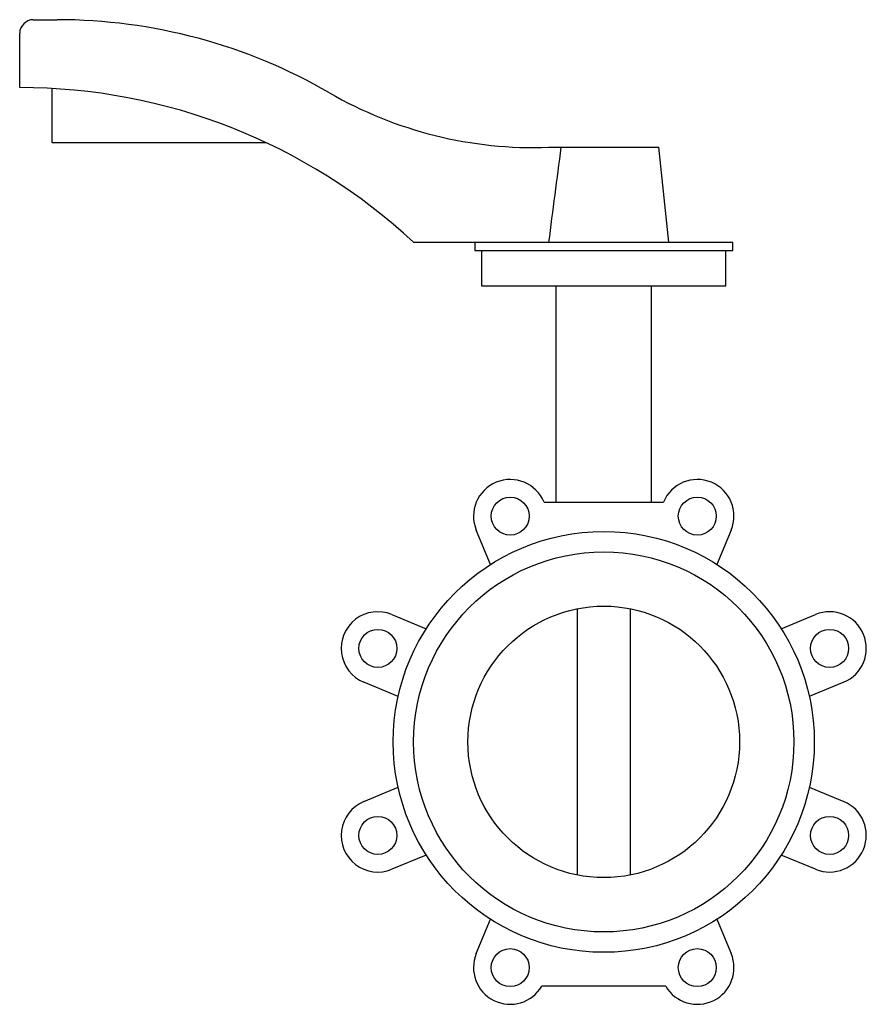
# Paper-space layout '_Sinistra' of a CAD drawing. Header units: millimetres. Extents: x -215 to 97, y -97 to 266.
import ezdxf

# ---------------------------------------------------------------- set-up
doc = ezdxf.new("R2010")
doc.units = ezdxf.units.MM

psp = doc.layouts.new('_Sinistra')

# ---------------------------------------------------------------- linework, layer by layer
at = {"color": 7, "linetype": 'Continuous', "lineweight": 25}
for p, q in [((-210, 266), (-201.22, 266)), ((-215, 241), (-215, 261)), ((-203, 220.66), (-203, 240.66)), ((-124.18, 220.66), (-203, 220.66)), ((-20.32, 219), (20.32, 219)), ((24, 184), (20.32, 219)), ((-70, 184), (47.5, 184)), ((-47.5, 184), (-47.5, 181)), ((47.5, 181), (47.5, 184)), ((-47.5, 181), (47.5, 181)), ((-45, 181), (-45, 168)), ((45, 168), (45, 181)), ((-45, 168), (45, 168)), ((-17.5, 88.32), (-17.5, 168)), ((17.5, 168), (17.5, 88.32)), ((-21.97, 88.32), (21.97, 88.32)), ((-41.68, 65.34), (-46.91, 77.98)), ((46.91, 77.98), (41.68, 65.34)), ((-9.68, -49.05), (-9.68, 49.05)), ((9.68, 49.05), (9.68, -49.05)), ((-77.98, 46.91), (-65.34, 41.68)), ((65.34, 41.68), (77.98, 46.91)), ((-75.67, 16.73), (-88.32, 21.97)), ((88.32, 21.97), (75.67, 16.73)), ((-88.32, -21.97), (-75.67, -16.73)), ((75.67, -16.73), (88.32, -21.97)), ((-65.34, -41.68), (-77.98, -46.91)), ((77.98, -46.91), (65.34, -41.68)), ((-46.91, -77.98), (-41.68, -65.34)), ((41.68, -65.34), (46.91, -77.98)), ((22.81, -90), (-22.81, -90))]:
    psp.add_line(p, q, dxfattribs=at)
for centre, radius in [((-34.44, 83.15), 7), ((34.44, 83.15), 7), ((0, 0), 77.5), ((0, 0), 70), ((0, 0), 50), ((-83.15, 34.44), 7), ((83.15, 34.44), 7), ((-83.15, -34.44), 7), ((83.15, -34.44), 7), ((-34.44, -83.15), 7), ((34.44, -83.15), 7)]:
    psp.add_circle(centre, radius, dxfattribs=at)
for centre, radius, start, end in [((-210, 261), 5, 90, 180), ((-201.22, 66), 200, 59.931, 90), ((-215, 28.07), 212.93, 47.0801, 90), ((-25.86, 368.9), 150, 239.931, 272.1152), ((-34.44, 83.15), 13.5, 22.5, 202.5), ((34.44, 83.15), 13.5, 337.5, 157.5), ((-83.15, 34.44), 13.5, 67.5, 247.5), ((83.15, 34.44), 13.5, 292.5, 112.5), ((-83.15, -34.44), 13.5, 112.5, 292.5), ((83.15, -34.44), 13.5, 247.5, 67.5), ((-34.44, -83.15), 13.5, 157.5, 329.5046), ((34.44, -83.15), 13.5, 210.4954, 22.5)]:
    psp.add_arc(centre, radius, start, end, dxfattribs=at)
psp.add_open_spline([(-20.17, 184), (-18.71, 195.67), (-17.21, 207.34), (-15.62, 219)], degree=3, dxfattribs=at)

doc.saveas('drawing.dxf')
